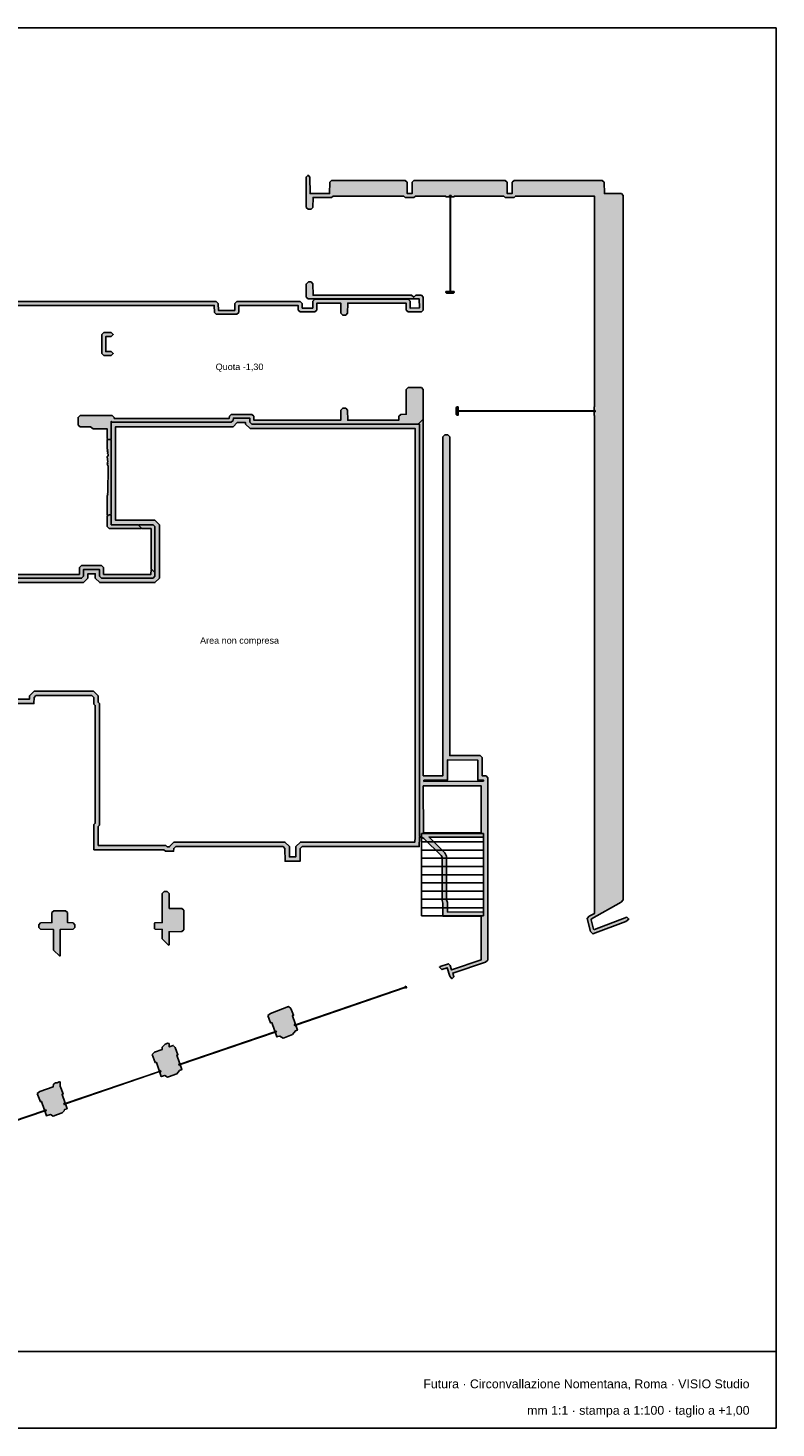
# Model space of a CAD drawing. Header units: millimetres. Extents: x -9985 to 240895, y -184894 to 39395.
# Tile 103 of 164: x 22810 to 48235, y -8185 to 39395. Entities that reach past the tile are written whole.
import ezdxf
from ezdxf.enums import TextEntityAlignment as Align

# ---------------------------------------------------------------- set-up
doc = ezdxf.new("R2010")
doc.units = ezdxf.units.MM
for name, color, linetype in [('A-CARTIGLIO', 7, 'Continuous'), ('A-MURI-ESISTENTI', 7, 'Continuous'), ('A-SCALE', 8, 'Continuous'), ('A-TESTI', 7, 'Continuous'), ('A-TITOLI', 7, 'Continuous'), ('A-VETRINE', 4, 'Continuous')]:
    doc.layers.add(name, color=color, linetype=linetype)
doc.styles.add('VISIO', font='arial.ttf')

msp = doc.modelspace()

# ---------------------------------------------------------------- hatches: boundary and pattern name
at = {"layer": 'A-MURI-ESISTENTI'}
for points in [[(41925, 8690), (41815, 9130), (41890, 9205), (42065, 9300), (42065, 26230), (42050, 26230.016), (42050, 26519.984), (42065, 26520), (42065, 33680), (39380, 33685), (39330, 33635), (39030, 33635), (38980, 33685), (37300, 33685), (37299.962, 33660), (37010.038, 33660), (37010, 33685), (35980, 33685), (35930, 33635), (35630, 33635), (35580, 33685), (33180, 33685), (33130, 33635), (32500, 33635), (32495, 33300), (32430, 33235), (32330, 33235), (32265, 33300), (32265, 34330), (32330, 34395), (32395, 34330), (32400, 33765), (33060, 33765), (33065, 34150), (33130, 34215), (35630, 34215), (35695, 34150), (35700, 33765), (35865, 33770), (35865, 34150), (35930, 34215), (39030, 34215), (39095, 34150), (39100, 33765), (39265, 33770), (39265, 34150), (39330, 34215), (42330, 34215), (42395, 34150), (42400, 33765), (42980, 33765), (43045, 33700), (43045, 9760), (42970, 9685), (41960, 9115), (41955, 9080), (42035, 8770), (42060, 8755), (43160, 9175), (43235, 9110), (43130, 9025), (42010, 8605), (41925, 8690)], [(13050, 27455), (12980, 27535), (11540, 27535), (11495, 27580), (11545, 27600), (11545, 27700), (11485, 27720), (11540, 27775), (12885, 27780), (12885, 29360), (12200, 29365), (12135, 29430), (12135, 29540), (12200, 29605), (12905, 29610), (12905, 30410), (12200, 30415), (12135, 30480), (12135, 30580), (12200, 30645), (12905, 30650), (12905, 32450), (12970, 32515), (13030, 32545), (13090, 32555), (13210, 32515), (13465, 32260), (13465, 28700), (14685, 28700), (14685, 33810), (14650, 33815), (14600, 33865), (13820, 33865), (13796.176, 33899.412), (13775, 33970), (13800, 33995), (13820, 33975), (14580, 33975), (14585, 34090), (14650, 34155), (14950, 34155), (15015, 34090), (15020, 33975), (15780, 33975), (15785, 34090), (15850, 34155), (15915, 34090), (15920, 33945), (16700, 33945), (16765, 33880), (16765, 30900), (17210, 30895), (17275, 30830), (17280, 30095), (29210, 30095), (29275, 30030), (29280, 29795), (29840, 29795), (29845, 30030), (29910, 30095), (32060, 30095), (32125, 30030), (32130, 29875), (32490, 29875), (32495, 30110), (32560, 30175), (35730, 30175), (35795, 30110), (35800, 29875), (36115, 29880), (36110, 30185), (32330, 30185), (32265, 30250), (32265, 30690), (32340, 30765), (32430, 30765), (32495, 30700), (32500, 30315), (35850, 30315), (35920, 30245), (35990, 30315), (36180, 30315), (36245, 30250), (36245, 29810), (36180, 29745), (35730, 29745), (35665, 29810), (35660, 30045), (33680, 30045), (33675, 29700), (33610, 29635), (33510, 29635), (33445, 29700), (33440, 30045), (32630, 30045), (32625, 29810), (32560, 29745), (32060, 29745), (31995, 29810), (31990, 29965), (29980, 29965), (29975, 29730), (29910, 29665), (29210, 29665), (29145, 29730), (29140, 29965), (17210, 29965), (17145, 30030), (17145, 30760), (16550, 30765), (16485, 30830), (16485, 30940), (16550, 31005), (16635, 31010), (16635, 31760), (16550, 31765), (16485, 31830), (16485, 31940), (16550, 32005), (16635, 32010), (16635, 33810), (15850, 33815), (15800, 33865), (15000, 33865), (14950, 33815), (14915, 33810), (14915, 32010), (15750, 32005), (15815, 31940), (15815, 31830), (15750, 31765), (14920, 31765), (14915, 31010), (15750, 31005), (15815, 30940), (15815, 30830), (15750, 30765), (14915, 30760), (14915, 28700), (17040, 28695), (17045, 28980), (17110, 29045), (17410, 29045), (17475, 28980), (17475, 28570), (17660, 28565), (17675, 28550), (17590, 28445), (17475, 28440), (17475, 28330), (17410, 28265), (17110, 28265), (17045, 28330), (17040, 28395), (14410, 28395), (14265, 27710), (14265, 27580), (14200, 27515), (13850, 27515), (13785, 27580), (13780, 27625), (13220, 27625), (13215, 27520), (13150, 27455), (13050, 27455)], [(37295, 30410), (37270, 30385), (37040, 30385), (37015, 30410), (37014.957, 30438), (37295.043, 30438), (37295, 30410)], [(25390, 28265), (25325, 28330), (25325, 28980), (25390, 29045), (25640, 29045), (25705, 28980), (25640, 28915), (25455, 28910), (25455, 28400), (25640, 28395), (25705, 28330), (25640, 28265), (25390, 28265)], [(25570.909, 25410.455), (25520, 25425), (25505, 25440), (25500, 25775), (25020, 25775), (24940, 25835), (24580, 25835), (24515, 25900), (24515, 26160), (24580, 26225), (25670, 26225), (25735, 26160), (25740, 26125), (29650, 26125), (29655, 26200), (29720, 26265), (30420, 26265), (30485, 26200), (30490, 26065), (33440, 26065), (33445, 26410), (33510, 26475), (33610, 26475), (33675, 26410), (33680, 26065), (35410, 26065), (35415, 26200), (35480, 26265), (35665, 26270), (35665, 27110), (35730, 27175), (36180, 27175), (36245, 27110), (36245, 26100), (36230, 26085), (36095, 25950), (36080, 25935), (30420, 25935), (30355, 26000), (30350, 26135), (29790, 26135), (29785, 26060), (29720, 25995), (25670, 25995), (25640, 26025), (25635, 25420), (25620, 25405), (25610, 25415), (25595.455, 25407.727), (25570.909, 25410.455)], [(37390, 26235), (37365, 26260), (37365, 26490), (37390, 26515), (37426, 26515.039), (37426, 26234.961), (37390, 26235)], [(25570.909, 25410.455), (25590, 25405), (25595.455, 25407.727), (25620, 25405), (25635, 25390), (25635, 22860), (25620, 22845), (25610, 22855), (25560, 22855), (25520, 22815), (25505, 22830), (25505, 23500), (25525, 23540), (25505, 23560), (25525, 23580), (25535, 24500), (25505, 24570), (25525, 24600), (25505, 24630), (25525, 24650), (25505, 24820), (25535, 24870), (25535, 24910), (25505, 24940), (25535, 24970), (25505, 25030), (25525, 25060), (25505, 25080), (25505, 25410), (25520, 25425), (25530, 25415), (25570.909, 25410.455)], [(25570, 22385), (25505, 22450), (25505, 22800), (25520, 22815), (25560, 22855), (25620, 22845), (25635, 22830), (25640, 22515), (26550, 22515), (26565, 22500), (26665, 22400), (26650, 22385), (25570, 22385)], [(26565, 22500), (26580, 22515), (27060, 22515), (27125, 22450), (27125, 20920), (27110, 20905), (27010, 21005), (26995, 21020), (26995, 22380), (26680, 22385), (26665, 22400), (26565, 22500)], [(9130, 20305), (9060, 20315), (9045, 20330), (9045, 20730), (9280, 21015), (9910, 21015), (9975, 20950), (9980, 20825), (12240, 20825), (12245, 21060), (12310, 21125), (13210, 21125), (13275, 21060), (13280, 20825), (16490, 20825), (16495, 21060), (16560, 21125), (17560, 21125), (17625, 21060), (17630, 20825), (21090, 20825), (21095, 21060), (21160, 21125), (22160, 21125), (22225, 21060), (22230, 20825), (24560, 20825), (24565, 21060), (24630, 21125), (25310, 21125), (25375, 21060), (25380, 20825), (26990, 20825), (26995, 20990), (27010, 21005), (27110, 20905), (27125, 20890), (27125, 20760), (27060, 20695), (25310, 20695), (25245, 20760), (25240, 20995), (24700, 20995), (24695, 20760), (24630, 20695), (22160, 20695), (22095, 20760), (22090, 20995), (21230, 20995), (21225, 20760), (21160, 20695), (17560, 20695), (17495, 20760), (17490, 20995), (16630, 20995), (16625, 20760), (16560, 20695), (13210, 20695), (13145, 20760), (13140, 20995), (12380, 20995), (12375, 20760), (12310, 20695), (9910, 20695), (9845, 20760), (9840, 20885), (9300, 20885), (9175, 20730), (9175, 20290), (9160, 20275), (9130, 20305)], [(27375, 8440), (27375, 8760), (27130, 8765), (27105, 8790), (27105, 8970), (27120, 8985), (27375, 8990), (27375, 9980), (27440, 10045), (27540, 10045), (27605, 9980), (27610, 9475), (28040, 9475), (28105, 9410), (28105, 8750), (28040, 8685), (27605, 8680), (27605, 8240), (27590, 8225), (27375, 8440)], [(23675, 8060), (23675, 8760), (23240, 8765), (23175, 8830), (23175, 8920), (23240, 8985), (23625, 8990), (23625, 9330), (23690, 9395), (24090, 9395), (24155, 9330), (24155, 8990), (24340, 8985), (24405, 8920), (24405, 8830), (24340, 8765), (23905, 8760), (23905, 7870), (23890, 7855), (23675, 8060)], [(30965, 5830), (31050, 5905), (31670, 6135), (31745, 6070), (31837.333, 5843.942), (31799.197, 5830.87), (31802.448, 5821.388), (31802.397, 5821.37), (31967.878, 5338.597), (31900, 5315), (31800, 5185), (31520, 5075), (31480, 5065), (31370, 5135), (31290, 5115), (31265.217, 5106.459), (31098.086, 5594.501), (31057.618, 5580.643), (30965, 5830)], [(27025, 4510), (27110, 4585), (27370, 4675), (27375, 4760), (27470, 4855), (27560, 4895), (27605, 4880), (27610, 4765), (27750, 4815), (27815, 4750), (27905.477, 4501.189), (27869.886, 4489.001), (28039.165, 3994.687), (27960, 3965), (27870, 3855), (27590, 3745), (27550, 3735), (27460, 3795), (27337.115, 3759.89), (27174.022, 4237.816), (27173.967, 4237.797), (27170.719, 4247.315), (27128.863, 4233.031), (27025, 4510)], [(23125, 3180), (23210, 3255), (23670, 3415), (23675, 3500), (23750, 3545), (23800, 3545), (23870, 3585), (23905, 3570), (23905, 3430), (24004.577, 3166.833), (23971.119, 3155.415), (23974.357, 3145.928), (23974.322, 3145.916), (24138.346, 2665.259), (24050, 2635), (24035, 2590), (23970, 2525), (23810, 2465), (23660, 2415), (23570, 2465), (23460, 2435), (23437.591, 2427.299), (23271.271, 2914.932), (23229.715, 2900.759), (23125, 3180)]]:
    msp.add_hatch(color=7, dxfattribs=at).paths.add_polyline_path(points)
h = msp.add_hatch(color=7, dxfattribs=at)
h.paths.add_polyline_path([(36115, 25930), (36115, 11920), (36137.925, 11902.17), (36130, 11905), (36115, 11890), (36110, 11575), (32130, 11575), (32065, 11510), (32060, 11075), (31550, 11075), (31545, 11510), (31480, 11575), (27830, 11575), (27765, 11510), (27760, 11415), (27480, 11415), (27430, 11465), (25050, 11465), (25045, 12320), (25095, 12370), (25095, 16370), (25045, 16420), (25045, 16640), (24980, 16705), (23080, 16705), (23015, 16640), (23010, 16435), (22230, 16435), (22165, 16370), (22160, 15985), (21150, 15985), (21145, 16570), (21080, 16635), (18130, 16635), (18065, 16570), (18060, 16185), (17650, 16185), (17645, 16670), (17580, 16735), (16180, 16735), (16115, 16670), (16110, 16635), (12490, 16635), (12485, 17320), (12420, 17385), (7870, 17385), (7865, 18090), (7841, 18107.143), (7850, 18105), (7865, 18120), (7865, 19580), (7850, 19595), (7832, 19595), (7865, 19610), (7870, 20085), (8950, 20085), (8965, 20100), (8980, 20085), (9110, 20085), (9175, 20150), (9175, 20260), (9160, 20275), (9175, 20290), (9175, 20730), (9300, 20885), (9840, 20885), (9845, 20760), (9910, 20695), (12310, 20695), (12375, 20760), (12380, 20995), (13140, 20995), (13145, 20760), (13210, 20695), (16560, 20695), (16625, 20760), (16630, 20995), (17490, 20995), (17495, 20760), (17560, 20695), (21160, 20695), (21225, 20760), (21230, 20995), (22090, 20995), (22095, 20760), (22160, 20695), (24630, 20695), (24695, 20760), (24700, 20995), (25240, 20995), (25245, 20760), (25310, 20695), (27060, 20695), (27125, 20760), (27125, 20890), (27110, 20905), (27125, 20920), (27125, 22450), (27060, 22515), (26580, 22515), (26565, 22500), (26550, 22515), (25640, 22515), (25635, 22830), (25620, 22845), (25635, 22860), (25635, 25390), (25620, 25405), (25635, 25420), (25640, 26025), (25670, 25995), (29720, 25995), (29785, 26060), (29790, 26135), (30350, 26135), (30355, 26000), (30420, 25935), (36080, 25935), (36095, 25950), (36115, 25930)])
h.paths.add_polyline_path([(12482.132, 17535), (12634.547, 17382.585), (12638.909, 16785), (16017.868, 16785), (16117.868, 16885), (17642.132, 16885), (17794.361, 16732.771), (17798.462, 16335), (17911.935, 16335), (17915.805, 16632.937), (18067.868, 16785), (21142.132, 16785), (21294.47, 16632.662), (21298.723, 16135), (22011.935, 16135), (22015.805, 16432.937), (22167.868, 16585), (22863.614, 16585), (22866.508, 16703.64), (23017.868, 16855), (25042.132, 16855), (25195, 16702.132), (25195, 16482.132), (25245, 16432.132), (25245, 12307.868), (25195.364, 12258.232), (25199.125, 11615), (27492.132, 11615), (27542.132, 11565), (27617.687, 11565), (27618.233, 11575.365), (27767.868, 11725), (31542.132, 11725), (31694.288, 11572.844), (31698.286, 11225), (31911.714, 11225), (31915.712, 11572.844), (32067.868, 11725), (35962.362, 11725), (35965, 11891.19), (35965, 25785), (30357.868, 25785), (30207.283, 25935.585), (30205.453, 25985), (29922.132, 25985), (29782.132, 25845), (25788.518, 25845), (25785, 25419.38), (25785, 22831.19), (25787.638, 22665), (26517.868, 22665), (26612.132, 22665), (27122.132, 22665), (27275, 22512.132), (27275, 20952.132), (27275, 20857.868), (27275, 20697.868), (27122.132, 20545), (25247.868, 20545), (25096.316, 20696.552), (25093.158, 20845), (24846.842, 20845), (24843.684, 20696.552), (24692.132, 20545), (22097.868, 20545), (21946.316, 20696.552), (21943.158, 20845), (21376.842, 20845), (21373.684, 20696.552), (21222.132, 20545), (17497.868, 20545), (17346.316, 20696.552), (17343.158, 20845), (16776.842, 20845), (16773.684, 20696.552), (16622.132, 20545), (13147.868, 20545), (12996.316, 20696.552), (12993.158, 20845), (12526.842, 20845), (12523.684, 20696.552), (12372.132, 20545), (9847.868, 20545), (9697.464, 20695.404), (9695.88, 20735), (9371.732, 20735), (9325, 20677.052), (9325, 20322.132), (9325, 20227.868), (9325, 20087.868), (9172.132, 19935), (9012.132, 19935), (8917.868, 19935), (8018.429, 19935), (8015, 19609.211), (8015, 18090.532), (8018.94, 17535), (12482.132, 17535)], flags=16)
h = msp.add_hatch(color=7, dxfattribs=at)
h.paths.add_polyline_path([(36245, 26070), (36245, 13980), (36915, 13980), (36915, 25500), (36980, 25565), (37080, 25565), (37145, 25500), (37145, 14670), (38180, 14665), (38245, 14600), (38245, 13980), (38380, 13975), (38445, 13910), (38445, 7720), (38360, 7645), (37250, 7275), (37285, 7150), (37220, 7085), (37145, 7170), (37060, 7455), (36880, 7395), (36875, 7400), (36795, 7480), (36820, 7505), (37100, 7595), (37165, 7530), (37210, 7385), (38215, 7730), (38215, 9200), (36920, 9205), (36905, 9220), (36905.291, 9232.524), (36915, 9250), (36915, 9650), (36885, 9740), (36885, 11210), (36855, 11270), (36270, 11855), (36210, 11885), (36186, 11885), (36137.925, 11902.17), (36115, 11920), (36115, 25930), (36095, 25950), (36230, 26085), (36245, 26070)])
h.paths.add_polyline_path([(36245, 13640), (36250, 12045), (38215, 12050), (38210, 13645), (36245, 13640)], flags=16)
h.paths.add_polyline_path([(38295, 13795.217), (38295, 13828.045), (38095, 13835.453), (38095, 14515.409), (37065, 14520.385), (37065, 13830), (36265, 13830), (36265, 13790.051), (38295, 13795.217)], flags=16)
h.paths.add_polyline_path([(37035, 11245.41), (37035, 9764.342), (37065, 9674.342), (37065, 9354.441), (38295, 9349.692), (38295, 11900.203), (36441.645, 11895.487), (36978.278, 11358.854), (37035, 11245.41)], flags=16)

# ---------------------------------------------------------------- linework, layer by layer
at = {"layer": 'A-CARTIGLIO'}
msp.add_line((-9985, -5585), (48235, -5585), dxfattribs=at)
msp.add_lwpolyline([(-9985, -8185), (48235, -8185), (48235, 39395), (-9985, 39395)], close=True, dxfattribs=at)
at = {"layer": 'A-MURI-ESISTENTI'}
for points in [[(41925, 8690), (41815, 9130), (41890, 9205), (42065, 9300), (42065, 26230), (42050, 26230.016), (42050, 26519.984), (42065, 26520), (42065, 33680), (39380, 33685), (39330, 33635), (39030, 33635), (38980, 33685), (37300, 33685), (37299.962, 33660), (37010.038, 33660), (37010, 33685), (35980, 33685), (35930, 33635), (35630, 33635), (35580, 33685), (33180, 33685), (33130, 33635), (32500, 33635), (32495, 33300), (32430, 33235), (32330, 33235), (32265, 33300), (32265, 34330), (32330, 34395), (32395, 34330), (32400, 33765), (33060, 33765), (33065, 34150), (33130, 34215), (35630, 34215), (35695, 34150), (35700, 33765), (35865, 33770), (35865, 34150), (35930, 34215), (39030, 34215), (39095, 34150), (39100, 33765), (39265, 33770), (39265, 34150), (39330, 34215), (42330, 34215), (42395, 34150), (42400, 33765), (42980, 33765), (43045, 33700), (43045, 9760), (42970, 9685), (41960, 9115), (41955, 9080), (42035, 8770), (42060, 8755), (43160, 9175), (43235, 9110), (43130, 9025), (42010, 8605), (41925, 8690)], [(37295, 30410), (37270, 30385), (37040, 30385), (37015, 30410), (37014.957, 30438), (37295.043, 30438), (37295, 30410)], [(25390, 28265), (25325, 28330), (25325, 28980), (25390, 29045), (25640, 29045), (25705, 28980), (25640, 28915), (25455, 28910), (25455, 28400), (25640, 28395), (25705, 28330), (25640, 28265), (25390, 28265)], [(25570.909, 25410.455), (25520, 25425), (25505, 25440), (25500, 25775), (25020, 25775), (24940, 25835), (24580, 25835), (24515, 25900), (24515, 26160), (24580, 26225), (25670, 26225), (25735, 26160), (25740, 26125), (29650, 26125), (29655, 26200), (29720, 26265), (30420, 26265), (30485, 26200), (30490, 26065), (33440, 26065), (33445, 26410), (33510, 26475), (33610, 26475), (33675, 26410), (33680, 26065), (35410, 26065), (35415, 26200), (35480, 26265), (35665, 26270), (35665, 27110), (35730, 27175), (36180, 27175), (36245, 27110), (36245, 26100), (36230, 26085), (36095, 25950), (36080, 25935), (30420, 25935), (30355, 26000), (30350, 26135), (29790, 26135), (29785, 26060), (29720, 25995), (25670, 25995), (25640, 26025), (25635, 25420), (25620, 25405), (25610, 25415), (25595.455, 25407.727), (25570.909, 25410.455)], [(37390, 26235), (37365, 26260), (37365, 26490), (37390, 26515), (37426, 26515.039), (37426, 26234.961), (37390, 26235)], [(36245, 26070), (36245, 13980), (36915, 13980), (36915, 25500), (36980, 25565), (37080, 25565), (37145, 25500), (37145, 14670), (38180, 14665), (38245, 14600), (38245, 13980), (38380, 13975), (38445, 13910), (38445, 7720), (38360, 7645), (37250, 7275), (37285, 7150), (37220, 7085), (37145, 7170), (37060, 7455), (36880, 7395), (36875, 7400), (36795, 7480), (36820, 7505), (37100, 7595), (37165, 7530), (37210, 7385), (38215, 7730), (38215, 9200), (36920, 9205), (36905, 9220), (36905.291, 9232.524), (36915, 9250), (36915, 9650), (36885, 9740), (36885, 11210), (36855, 11270), (36270, 11855), (36210, 11885), (36186, 11885), (36137.925, 11902.17), (36115, 11920), (36115, 25930), (36095, 25950), (36230, 26085), (36245, 26070)], [(25570.909, 25410.455), (25590, 25405), (25595.455, 25407.727), (25620, 25405), (25635, 25390), (25635, 22860), (25620, 22845), (25610, 22855), (25560, 22855), (25520, 22815), (25505, 22830), (25505, 23500), (25525, 23540), (25505, 23560), (25525, 23580), (25535, 24500), (25505, 24570), (25525, 24600), (25505, 24630), (25525, 24650), (25505, 24820), (25535, 24870), (25535, 24910), (25505, 24940), (25535, 24970), (25505, 25030), (25525, 25060), (25505, 25080), (25505, 25410), (25520, 25425), (25530, 25415), (25570.909, 25410.455)], [(25570, 22385), (25505, 22450), (25505, 22800), (25520, 22815), (25560, 22855), (25620, 22845), (25635, 22830), (25640, 22515), (26550, 22515), (26565, 22500), (26665, 22400), (26650, 22385), (25570, 22385)], [(26565, 22500), (26580, 22515), (27060, 22515), (27125, 22450), (27125, 20920), (27110, 20905), (27010, 21005), (26995, 21020), (26995, 22380), (26680, 22385), (26665, 22400), (26565, 22500)], [(38295, 13795.217), (38295, 13828.045), (38095, 13835.453), (38095, 14515.409), (37065, 14520.385), (37065, 13830), (36265, 13830), (36265, 13790.051), (38295, 13795.217)], [(36245, 13640), (36250, 12045), (38215, 12050), (38210, 13645), (36245, 13640)], [(37035, 11245.41), (37035, 9764.342), (37065, 9674.342), (37065, 9354.441), (38295, 9349.692), (38295, 11900.203), (36441.645, 11895.487), (36978.278, 11358.854), (37035, 11245.41)], [(27375, 8440), (27375, 8760), (27130, 8765), (27105, 8790), (27105, 8970), (27120, 8985), (27375, 8990), (27375, 9980), (27440, 10045), (27540, 10045), (27605, 9980), (27610, 9475), (28040, 9475), (28105, 9410), (28105, 8750), (28040, 8685), (27605, 8680), (27605, 8240), (27590, 8225), (27375, 8440)], [(23675, 8060), (23675, 8760), (23240, 8765), (23175, 8830), (23175, 8920), (23240, 8985), (23625, 8990), (23625, 9330), (23690, 9395), (24090, 9395), (24155, 9330), (24155, 8990), (24340, 8985), (24405, 8920), (24405, 8830), (24340, 8765), (23905, 8760), (23905, 7870), (23890, 7855), (23675, 8060)], [(30965, 5830), (31050, 5905), (31670, 6135), (31745, 6070), (31837.333, 5843.942), (31799.197, 5830.87), (31802.448, 5821.388), (31802.397, 5821.37), (31967.878, 5338.597), (31900, 5315), (31800, 5185), (31520, 5075), (31480, 5065), (31370, 5135), (31290, 5115), (31265.217, 5106.459), (31098.086, 5594.501), (31057.618, 5580.643), (30965, 5830)], [(27025, 4510), (27110, 4585), (27370, 4675), (27375, 4760), (27470, 4855), (27560, 4895), (27605, 4880), (27610, 4765), (27750, 4815), (27815, 4750), (27905.477, 4501.189), (27869.886, 4489.001), (28039.165, 3994.687), (27960, 3965), (27870, 3855), (27590, 3745), (27550, 3735), (27460, 3795), (27337.115, 3759.89), (27174.022, 4237.816), (27173.967, 4237.797), (27170.719, 4247.315), (27128.863, 4233.031), (27025, 4510)], [(23125, 3180), (23210, 3255), (23670, 3415), (23675, 3500), (23750, 3545), (23800, 3545), (23870, 3585), (23905, 3570), (23905, 3430), (24004.577, 3166.833), (23971.119, 3155.415), (23974.357, 3145.928), (23974.322, 3145.916), (24138.346, 2665.259), (24050, 2635), (24035, 2590), (23970, 2525), (23810, 2465), (23660, 2415), (23570, 2465), (23460, 2435), (23437.591, 2427.299), (23271.271, 2914.932), (23229.715, 2900.759), (23125, 3180)]]:
    msp.add_lwpolyline(points, close=True, dxfattribs=at)
for points in [[(17280, 30095), (29210, 30095), (29275, 30030), (29280, 29795), (29840, 29795), (29845, 30030), (29910, 30095), (32060, 30095), (32125, 30030), (32130, 29875), (32490, 29875), (32495, 30110), (32560, 30175), (35730, 30175), (35795, 30110), (35800, 29875), (36115, 29880), (36110, 30185), (32330, 30185), (32265, 30250), (32265, 30690), (32340, 30765), (32430, 30765), (32495, 30700), (32500, 30315), (35850, 30315), (35920, 30245), (35990, 30315), (36180, 30315), (36245, 30250), (36245, 29810), (36180, 29745), (35730, 29745), (35665, 29810), (35660, 30045), (33680, 30045), (33675, 29700), (33610, 29635), (33510, 29635), (33445, 29700), (33440, 30045), (32630, 30045), (32625, 29810), (32560, 29745), (32060, 29745), (31995, 29810), (31990, 29965), (29980, 29965), (29975, 29730), (29910, 29665), (29210, 29665), (29145, 29730), (29140, 29965), (17210, 29965)], [(22167.868, 16585), (22863.614, 16585), (22866.508, 16703.64), (23017.868, 16855), (25042.132, 16855), (25195, 16702.132), (25195, 16482.132), (25245, 16432.132), (25245, 12307.868), (25195.364, 12258.232), (25199.125, 11615), (27492.132, 11615), (27542.132, 11565), (27617.687, 11565), (27618.233, 11575.365), (27767.868, 11725), (31542.132, 11725), (31694.288, 11572.844), (31698.286, 11225), (31911.714, 11225), (31915.712, 11572.844), (32067.868, 11725), (35962.362, 11725), (35965, 11891.19), (35965, 25785), (30357.868, 25785), (30207.283, 25935.585), (30205.453, 25985), (29922.132, 25985), (29782.132, 25845), (25788.518, 25845), (25785, 25419.38), (25785, 22831.19), (25787.638, 22665), (26517.868, 22665), (26612.132, 22665), (27122.132, 22665), (27275, 22512.132), (27275, 20952.132), (27275, 20857.868), (27275, 20697.868), (27122.132, 20545), (25247.868, 20545), (25096.316, 20696.552), (25093.158, 20845), (24846.842, 20845), (24843.684, 20696.552), (24692.132, 20545), (22097.868, 20545)], [(22160, 20695), (24630, 20695), (24695, 20760), (24700, 20995), (25240, 20995), (25245, 20760), (25310, 20695), (27060, 20695), (27125, 20760), (27125, 20890), (27110, 20905), (27125, 20920), (27125, 22450), (27060, 22515), (26580, 22515), (26565, 22500), (26550, 22515), (25640, 22515), (25635, 22830), (25620, 22845), (25635, 22860), (25635, 25390), (25620, 25405), (25635, 25420), (25640, 26025), (25670, 25995), (29720, 25995), (29785, 26060), (29790, 26135), (30350, 26135), (30355, 26000), (30420, 25935), (36080, 25935), (36095, 25950), (36115, 25930), (36115, 25930), (36115, 11920), (36137.925, 11902.17), (36130, 11905), (36115, 11890), (36110, 11575), (32130, 11575), (32065, 11510), (32060, 11075), (31550, 11075), (31545, 11510), (31480, 11575), (27830, 11575), (27765, 11510), (27760, 11415), (27480, 11415), (27430, 11465), (25050, 11465), (25045, 12320), (25095, 12370), (25095, 16370), (25045, 16420), (25045, 16640), (24980, 16705), (23080, 16705), (23015, 16640), (23010, 16435), (22230, 16435)], [(22230, 20825), (24560, 20825), (24565, 21060), (24630, 21125), (25310, 21125), (25375, 21060), (25380, 20825), (26990, 20825), (26995, 20990), (27010, 21005), (27110, 20905), (27125, 20890), (27125, 20760), (27060, 20695), (25310, 20695), (25245, 20760), (25240, 20995), (24700, 20995), (24695, 20760), (24630, 20695), (22160, 20695)]]:
    msp.add_lwpolyline(points, dxfattribs=at)
at = {"layer": 'A-SCALE'}
for p, q in [((38288, 12022.4), (36188.3, 12022.4)), ((36188.3, 12022.4), (36188.3, 11740.2)), ((38288, 12022.4), (36188.3, 12022.4)), ((36188.3, 12022.4), (36188.3, 11740.2)), ((38288, 11740.2), (38288, 12022.4)), ((38288, 11740.2), (38288, 12022.4)), ((36188.3, 11740.2), (38288, 11740.2)), ((36188.3, 11740.2), (38288, 11740.2)), ((38288, 11740.2), (36188.3, 11740.2)), ((36188.3, 11740.2), (36188.3, 11458)), ((38288, 11740.2), (36188.3, 11740.2)), ((36188.3, 11740.2), (36188.3, 11458)), ((36188.3, 11458), (38288, 11458)), ((36188.3, 11458), (38288, 11458)), ((38288, 11458), (36188.3, 11458)), ((36188.3, 11458), (36188.3, 11179.3)), ((38288, 11458), (36188.3, 11458)), ((36188.3, 11458), (36188.3, 11179.3)), ((38288, 11458), (38288, 11740.2)), ((38288, 11458), (38288, 11740.2)), ((38288, 11179.3), (38288, 11458)), ((38288, 11179.3), (38288, 11458)), ((36188.3, 11179.3), (38288, 11179.3)), ((36188.3, 11179.3), (38288, 11179.3)), ((38288, 11179.3), (36188.3, 11179.3)), ((36188.3, 11179.3), (36188.3, 10900.6)), ((38288, 11179.3), (36188.3, 11179.3)), ((36188.3, 11179.3), (36188.3, 10900.6)), ((38288, 10900.6), (38288, 11179.3)), ((38288, 10900.6), (38288, 11179.3)), ((36188.3, 10900.6), (38288, 10900.6)), ((36188.3, 10900.6), (38288, 10900.6)), ((38288, 10900.6), (36188.3, 10900.6)), ((36188.3, 10900.6), (36188.3, 10618.4)), ((38288, 10900.6), (36188.3, 10900.6)), ((36188.3, 10900.6), (36188.3, 10618.4)), ((36188.3, 10618.4), (38288, 10618.4)), ((36188.3, 10618.4), (38288, 10618.4)), ((38288, 10618.4), (36188.3, 10618.4)), ((36188.3, 10618.4), (36188.3, 10339.7)), ((38288, 10618.4), (36188.3, 10618.4)), ((36188.3, 10618.4), (36188.3, 10339.7)), ((38288, 10618.4), (38288, 10900.6)), ((38288, 10618.4), (38288, 10900.6)), ((38288, 10339.7), (38288, 10618.4)), ((38288, 10339.7), (38288, 10618.4)), ((36188.3, 10339.7), (38288, 10339.7)), ((36188.3, 10339.7), (38288, 10339.7)), ((38288, 10339.7), (36188.3, 10339.7)), ((36188.3, 10339.7), (36188.3, 10061)), ((38288, 10339.7), (36188.3, 10339.7)), ((36188.3, 10339.7), (36188.3, 10061)), ((36188.3, 10061), (38288, 10061)), ((36188.3, 10061), (38288, 10061)), ((38288, 10061), (36188.3, 10061)), ((36188.3, 10061), (36188.3, 9782.3)), ((38288, 10061), (36188.3, 10061)), ((36188.3, 10061), (36188.3, 9782.3)), ((38288, 10061), (38288, 10339.7)), ((38288, 10061), (38288, 10339.7)), ((38288, 9782.3), (38288, 10061)), ((38288, 9782.3), (38288, 10061)), ((36188.3, 9782.3), (38288, 9782.3)), ((36188.3, 9782.3), (38288, 9782.3)), ((38288, 9782.3), (36188.3, 9782.3)), ((36188.3, 9782.3), (36188.3, 9496.6)), ((38288, 9782.3), (36188.3, 9782.3)), ((36188.3, 9782.3), (36188.3, 9496.6)), ((38288, 9496.6), (38288, 9782.3)), ((38288, 9496.6), (38288, 9782.3)), ((36188.3, 9496.6), (38288, 9496.6)), ((36188.3, 9496.6), (38288, 9496.6)), ((38288, 9496.6), (36188.3, 9496.6)), ((36188.3, 9496.6), (36188.3, 9217.9)), ((38288, 9496.6), (36188.3, 9496.6)), ((36188.3, 9496.6), (36188.3, 9217.9)), ((36188.3, 9217.9), (38288, 9217.9)), ((36188.3, 9217.9), (38288, 9217.9)), ((38288, 9217.9), (38288, 9496.6)), ((38288, 9217.9), (38288, 9496.6))]:
    msp.add_line(p, q, dxfattribs=at)
at = {"layer": 'A-VETRINE'}
for p, q in [((37139, 33700), (37189, 33700)), ((37139, 33660), (37139, 33700)), ((37139, 33660), (37189, 33660)), ((37159, 33660), (37169, 33660)), ((37159, 30438), (37159, 33660)), ((37169, 30438), (37169, 33660)), ((37189, 33660), (37189, 33700)), ((37139, 30438), (37189, 30438)), ((37139, 30398), (37139, 30438)), ((37139, 30398), (37189, 30398)), ((37159, 30438), (37169, 30438)), ((37189, 30398), (37189, 30438)), ((37386, 26399), (37426, 26399)), ((37386, 26349), (37386, 26399)), ((37386, 26349), (37426, 26349)), ((37426, 26349), (37426, 26399)), ((37426, 26379), (42050, 26379)), ((37426, 26369), (37426, 26379)), ((37426, 26369), (42050, 26369)), ((42050, 26399), (42090, 26399)), ((42050, 26349), (42050, 26399)), ((42050, 26369), (42050, 26379)), ((42050, 26349), (42090, 26349)), ((42090, 26349), (42090, 26399)), ((31906.2, 5518.7), (35629.1, 6794.8)), ((31909.4, 5509.2), (35632.3, 6785.3)), ((35622.6, 6813.7), (35660.4, 6826.7)), ((35638.8, 6766.4), (35622.6, 6813.7)), ((35632.3, 6785.3), (35629.1, 6794.8)), ((35638.8, 6766.4), (35676.6, 6779.4)), ((35676.6, 6779.4), (35660.4, 6826.7)), ((27976.8, 4176.8), (31205, 5282.3)), ((27980.1, 4167.3), (31208.2, 5272.8)), ((31198.5, 5301.2), (31236.4, 5314.2)), ((31214.7, 5253.9), (31198.5, 5301.2)), ((31208.2, 5272.8), (31205, 5282.3)), ((31214.7, 5253.9), (31252.6, 5266.9)), ((31252.6, 5266.9), (31236.4, 5314.2)), ((31861.9, 5524.6), (31899.7, 5537.6)), ((31878.1, 5477.3), (31861.9, 5524.6)), ((31878.1, 5477.3), (31915.9, 5490.3)), ((31915.9, 5490.3), (31899.7, 5537.6)), ((31909.4, 5509.2), (31906.2, 5518.7)), ((24077.7, 2843.1), (27277.3, 3935)), ((24080.9, 2833.6), (27280.6, 3925.5)), ((27270.9, 3953.9), (27308.7, 3966.8)), ((27287, 3906.6), (27270.9, 3953.9)), ((27280.6, 3925.5), (27277.3, 3935)), ((27287, 3906.6), (27324.9, 3919.5)), ((27324.9, 3919.5), (27308.7, 3966.8)), ((27932.5, 4182.7), (27970.4, 4195.7)), ((27948.7, 4135.4), (27932.5, 4182.7)), ((27948.7, 4135.4), (27986.6, 4148.4)), ((27986.6, 4148.4), (27970.4, 4195.7)), ((27980.1, 4167.3), (27976.8, 4176.8)), ((24033.3, 2849.1), (24071.2, 2862)), ((24087.3, 2814.7), (24071.2, 2862)), ((20153.3, 1502.8), (23377.8, 2602.6)), ((20156.5, 1493.4), (23381, 2593.2)), ((23371.3, 2621.6), (23409.2, 2634.5)), ((23387.5, 2574.2), (23371.3, 2621.6)), ((23381, 2593.2), (23377.8, 2602.6)), ((23387.5, 2574.2), (23425.3, 2587.2)), ((23425.3, 2587.2), (23409.2, 2634.5)), ((24049.5, 2801.8), (24033.3, 2849.1)), ((24049.5, 2801.8), (24087.3, 2814.7)), ((24080.9, 2833.6), (24077.7, 2843.1))]:
    msp.add_line(p, q, dxfattribs=at)

# ---------------------------------------------------------------- texts
at = {"layer": 'A-TESTI', "style": 'VISIO'}
for s, p in [('Quota -1,30', (30000, 27880)), ('Area non compresa', (30000, 18580))]:
    msp.add_text(s, height=220, dxfattribs=at).set_placement(p, align=Align.MIDDLE_CENTER)
at = {"layer": 'A-TITOLI', "style": 'VISIO'}
for s, p in [('Futura · Circonvallazione Nomentana, Roma · VISIO Studio', (47335, -6685)), ('mm 1:1 · stampa a 1:100 · taglio a +1,00', (47335, -7585))]:
    msp.add_text(s, height=300, dxfattribs=at).set_placement(p, align=Align.MIDDLE_RIGHT)

doc.saveas('drawing.dxf')
